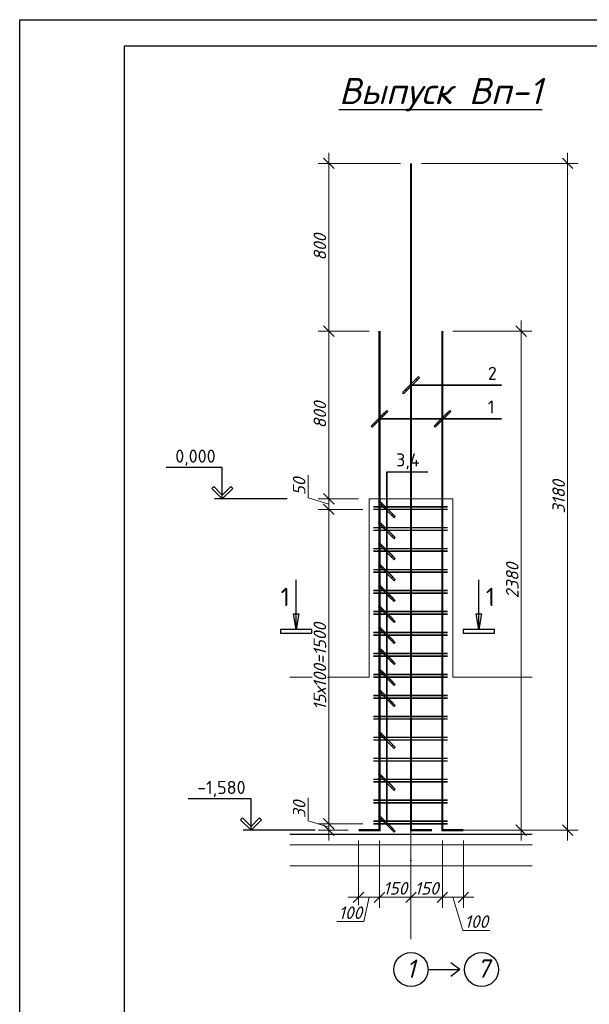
# Model space of a CAD drawing. Header units: millimetres. Extents: x 363306 to 7757304, y 1022887 to 1207196.
# Tile 48 of 256: x 650706 to 661575, y 1069895 to 1088678. Entities that reach past the tile are written whole.
import ezdxf

# ---------------------------------------------------------------- set-up
doc = ezdxf.new("R2010")
doc.units = ezdxf.units.MM
doc.linetypes.add('ACAD_ISO10W100', pattern=[18, 12, -3, 0, -3])
for name, color, linetype, lineweight in [('.', 7, 'Continuous', 15), ('PLAN', 250, 'Continuous', 25), ('текст', 7, 'Continuous', 25)]:
    doc.layers.add(name, color=color, linetype=linetype, lineweight=lineweight)
doc.layers.add('kcd_tx', color=7, linetype='Continuous')
doc.layers.add('O3SAD', color=1, linetype='Continuous')
doc.styles.add('ISOCPUER', font='isocpeui.ttf')
doc.styles.get("Standard").update_dxf_attribs({"font": 'isocpeui.ttf'})
doc.dimstyles.new('Санжар', dxfattribs={"dimtxt": 240, "dimasz": 200, "dimexe": 200, "dimexo": 200, "dimgap": 50, "dimtad": 1, "dimdec": 0, "dimtxsty": 'Standard', "dimblk": 'OBLIQUE', "dimcen": 2.5, "dimdle": 200, "dimclrd": 152, "dimclre": 152, "dimclrt": 152, "dimadec": 0, "dimazin": 0, "dimtfac": 1, "dimtdec": 0, "dimtmove": 0, "dimatfit": 3, "dimldrblk": 'OBLIQUE', "dimfxl": 0, "dimlwd": 0, "dimlwe": 0, "dimarcsym": 0})

# ---------------------------------------------------------------- blocks, each defined once
blk = doc.blocks.new('_Oblique')
at = {"color": 0, "linetype": 'ByBlock', "lineweight": -2}
blk.add_line((-0.5, -0.5), (0.5, 0.5), dxfattribs=at)
blk = doc.blocks.new('*D297')
at = {"layer": 'Defpoints', "color": 0, "lineweight": 25, "transparency": 16777216}
for p in [(656604, 1073337), (657452, 1073337), (657172, 1073217)]:
    blk.add_point(p, dxfattribs=at)
at = {"layer": 'kcd_tx', "lineweight": 0, "transparency": 16777216}
for p, q in [((656209, 1073396), (656209, 1073831)), ((656604, 1073017), (656604, 1073537)), ((656604, 1073277), (656209, 1073396)), ((657252, 1073337), (656404, 1073337)), ((656972, 1073217), (656404, 1073217))]:
    blk.add_line(p, q, dxfattribs=at)
at = {"layer": 'kcd_tx', "lineweight": 0, "transparency": 16777216, "xscale": 200, "yscale": 200, "zscale": 200}
for p, rotation in [((656604, 1073337), 90), ((656604, 1073217), 270)]:
    blk.add_blockref('_Oblique', p, dxfattribs=dict(at, rotation=rotation))
at = {"layer": 'kcd_tx', "lineweight": 0, "transparency": 16777216, "insert": (656039, 1073613), "char_height": 240, "attachment_point": 5, "rotation": 90, "bg_fill": 3, "box_fill_scale": 1.1, "bg_fill_color": 256, "bg_fill_true_color": 13158600, "bg_fill_transparency": 0}
blk.add_mtext('30', dxfattribs=at)
blk = doc.blocks.new('*D298')
at = {"layer": 'Defpoints', "color": 0, "lineweight": 25, "transparency": 16777216}
for p in [(656604, 1079537), (657372, 1079537), (657452, 1079337)]:
    blk.add_point(p, dxfattribs=at)
at = {"layer": 'kcd_tx', "lineweight": 0, "transparency": 16777216}
for p, q in [((656209, 1079556), (656209, 1079991)), ((656604, 1079137), (656604, 1079737)), ((656604, 1079437), (656209, 1079556)), ((657172, 1079537), (656404, 1079537)), ((657252, 1079337), (656404, 1079337))]:
    blk.add_line(p, q, dxfattribs=at)
at = {"layer": 'kcd_tx', "lineweight": 0, "transparency": 16777216, "xscale": 200, "yscale": 200, "zscale": 200}
for p, rotation in [((656604, 1079537), 90), ((656604, 1079337), 270)]:
    blk.add_blockref('_Oblique', p, dxfattribs=dict(at, rotation=rotation))
at = {"layer": 'kcd_tx', "lineweight": 0, "transparency": 16777216, "insert": (656039, 1079773), "char_height": 240, "attachment_point": 5, "rotation": 90, "bg_fill": 3, "box_fill_scale": 1.1, "bg_fill_color": 256, "bg_fill_true_color": 13158600, "bg_fill_transparency": 0}
blk.add_mtext('50', dxfattribs=at)
blk = doc.blocks.new('*D299')
at = {"layer": 'Defpoints', "color": 0, "lineweight": 25, "transparency": 16777216}
for p in [(656604, 1082737), (657572, 1082737), (657372, 1079537)]:
    blk.add_point(p, dxfattribs=at)
at = {"layer": 'kcd_tx', "lineweight": 0, "transparency": 16777216}
for p, q in [((656604, 1079337), (656604, 1082937)), ((657372, 1082737), (656404, 1082737)), ((657172, 1079537), (656404, 1079537))]:
    blk.add_line(p, q, dxfattribs=at)
at = {"layer": 'kcd_tx', "lineweight": 0, "transparency": 16777216, "xscale": 200, "yscale": 200, "zscale": 200}
for p, rotation in [((656604, 1082737), 90), ((656604, 1079537), 270)]:
    blk.add_blockref('_Oblique', p, dxfattribs=dict(at, rotation=rotation))
at = {"layer": 'kcd_tx', "lineweight": 0, "transparency": 16777216, "insert": (656434, 1081137), "char_height": 240, "attachment_point": 5, "rotation": 90, "bg_fill": 3, "box_fill_scale": 1.1, "bg_fill_color": 256, "bg_fill_true_color": 13158600, "bg_fill_transparency": 0}
blk.add_mtext('800', dxfattribs=at)
blk = doc.blocks.new('*D300')
at = {"layer": 'Defpoints', "color": 0, "lineweight": 25, "transparency": 16777216}
for p in [(656604, 1085937), (658172, 1085937), (657572, 1082737)]:
    blk.add_point(p, dxfattribs=at)
at = {"layer": 'kcd_tx', "lineweight": 0, "transparency": 16777216}
for p, q in [((656604, 1082537), (656604, 1086137)), ((657972, 1085937), (656404, 1085937)), ((657372, 1082737), (656404, 1082737))]:
    blk.add_line(p, q, dxfattribs=at)
at = {"layer": 'kcd_tx', "lineweight": 0, "transparency": 16777216, "xscale": 200, "yscale": 200, "zscale": 200}
for p, rotation in [((656604, 1085937), 90), ((656604, 1082737), 270)]:
    blk.add_blockref('_Oblique', p, dxfattribs=dict(at, rotation=rotation))
at = {"layer": 'kcd_tx', "lineweight": 0, "transparency": 16777216, "insert": (656434, 1084337), "char_height": 240, "attachment_point": 5, "rotation": 90, "bg_fill": 3, "box_fill_scale": 1.1, "bg_fill_color": 256, "bg_fill_true_color": 13158600, "bg_fill_transparency": 0}
blk.add_mtext('800', dxfattribs=at)
blk = doc.blocks.new('*D279')
at = {"layer": 'Defpoints', "color": 0, "lineweight": 25, "transparency": 16777216}
for p in [(658772, 1073217), (659172, 1073217), (658772, 1071937)]:
    blk.add_point(p, dxfattribs=at)
at = {"layer": 'kcd_tx', "lineweight": 0, "transparency": 16777216}
for p, q in [((658772, 1073017), (658772, 1071737)), ((659172, 1073017), (659172, 1071737)), ((659372, 1071937), (658572, 1071937)), ((658972, 1071937), (659163, 1071302)), ((659163, 1071302), (659678, 1071302))]:
    blk.add_line(p, q, dxfattribs=at)
at = {"layer": 'kcd_tx', "lineweight": 0, "transparency": 16777216, "xscale": 200, "yscale": 200, "zscale": 200, "rotation": 180}
blk.add_blockref('_Oblique', (658772, 1071937), dxfattribs=at)
at = {"layer": 'kcd_tx', "lineweight": 0, "transparency": 16777216, "xscale": 200, "yscale": 200, "zscale": 200}
blk.add_blockref('_Oblique', (659172, 1071937), dxfattribs=at)
at = {"layer": 'kcd_tx', "lineweight": 0, "transparency": 16777216, "insert": (659420, 1071472), "char_height": 240, "attachment_point": 5, "bg_fill": 3, "box_fill_scale": 1.1, "bg_fill_color": 256, "bg_fill_true_color": 13158600, "bg_fill_transparency": 0}
blk.add_mtext('100', dxfattribs=at)
blk = doc.blocks.new('*D280')
at = {"layer": 'Defpoints', "color": 0, "lineweight": 25, "transparency": 16777216}
for p in [(658172, 1073217), (658772, 1073217)]:
    blk.add_point(p, dxfattribs=at)
at = {"layer": 'kcd_tx', "lineweight": 0, "transparency": 16777216}
for p, q in [((658172, 1073017), (658172, 1071737)), ((658772, 1073017), (658772, 1071737)), ((658972, 1071937), (657972, 1071937))]:
    blk.add_line(p, q, dxfattribs=at)
at = {"layer": 'kcd_tx', "lineweight": 0, "transparency": 16777216, "xscale": 200, "yscale": 200, "zscale": 200, "rotation": 180}
blk.add_blockref('_Oblique', (658172, 1071937), dxfattribs=at)
at = {"layer": 'kcd_tx', "lineweight": 0, "transparency": 16777216, "xscale": 200, "yscale": 200, "zscale": 200}
blk.add_blockref('_Oblique', (658772, 1071937), dxfattribs=at)
at = {"layer": 'kcd_tx', "lineweight": 0, "transparency": 16777216, "insert": (658472, 1072107), "char_height": 240, "attachment_point": 5, "bg_fill": 3, "box_fill_scale": 1.1, "bg_fill_color": 256, "bg_fill_true_color": 13158600, "bg_fill_transparency": 0}
blk.add_mtext('150', dxfattribs=at)
at = {"layer": 'Defpoints', "color": 0, "lineweight": 25, "transparency": 16777216}
blk.add_point((658172, 1071937), dxfattribs=at)
blk = doc.blocks.new('*D281')
at = {"layer": 'Defpoints', "color": 0, "lineweight": 25, "transparency": 16777216}
for p in [(657572, 1073217), (658172, 1073217)]:
    blk.add_point(p, dxfattribs=at)
at = {"layer": 'kcd_tx', "lineweight": 0, "transparency": 16777216}
for p, q in [((657572, 1073017), (657572, 1071737)), ((658172, 1073017), (658172, 1071737)), ((658372, 1071937), (657372, 1071937))]:
    blk.add_line(p, q, dxfattribs=at)
at = {"layer": 'kcd_tx', "lineweight": 0, "transparency": 16777216, "xscale": 200, "yscale": 200, "zscale": 200, "rotation": 180}
blk.add_blockref('_Oblique', (657572, 1071937), dxfattribs=at)
at = {"layer": 'kcd_tx', "lineweight": 0, "transparency": 16777216, "xscale": 200, "yscale": 200, "zscale": 200}
blk.add_blockref('_Oblique', (658172, 1071937), dxfattribs=at)
at = {"layer": 'kcd_tx', "lineweight": 0, "transparency": 16777216, "insert": (657872, 1072107), "char_height": 240, "attachment_point": 5, "bg_fill": 3, "box_fill_scale": 1.1, "bg_fill_color": 256, "bg_fill_true_color": 13158600, "bg_fill_transparency": 0}
blk.add_mtext('150', dxfattribs=at)
at = {"layer": 'Defpoints', "color": 0, "lineweight": 25, "transparency": 16777216}
blk.add_point((657572, 1071937), dxfattribs=at)
blk = doc.blocks.new('*D282')
at = {"layer": 'Defpoints', "color": 0, "lineweight": 25, "transparency": 16777216}
for p in [(657172, 1073217), (657572, 1073217), (657172, 1071937)]:
    blk.add_point(p, dxfattribs=at)
at = {"layer": 'kcd_tx', "lineweight": 0, "transparency": 16777216}
for p, q in [((657172, 1073017), (657172, 1071737)), ((657572, 1073017), (657572, 1071737)), ((657772, 1071937), (656972, 1071937)), ((657372, 1071937), (657273, 1071472)), ((657273, 1071472), (656758, 1071472))]:
    blk.add_line(p, q, dxfattribs=at)
at = {"layer": 'kcd_tx', "lineweight": 0, "transparency": 16777216, "xscale": 200, "yscale": 200, "zscale": 200}
blk.add_blockref('_Oblique', (657572, 1071937), dxfattribs=at)
at = {"layer": 'kcd_tx', "lineweight": 0, "transparency": 16777216, "insert": (657016, 1071642), "char_height": 240, "attachment_point": 5, "bg_fill": 3, "box_fill_scale": 1.1, "bg_fill_color": 256, "bg_fill_true_color": 13158600, "bg_fill_transparency": 0}
blk.add_mtext('100', dxfattribs=at)
at = {"layer": 'kcd_tx', "lineweight": 0, "transparency": 16777216, "xscale": 200, "yscale": 200, "zscale": 200, "rotation": 180}
blk.add_blockref('_Oblique', (657172, 1071937), dxfattribs=at)
blk = doc.blocks.new('*D284')
at = {"layer": 'Defpoints', "color": 0, "lineweight": 25, "transparency": 16777216}
for p in [(658772, 1082737), (660275, 1082737), (658772, 1073217)]:
    blk.add_point(p, dxfattribs=at)
at = {"layer": 'kcd_tx', "lineweight": 0, "transparency": 16777216}
for p, q in [((660275, 1073017), (660275, 1082937)), ((658972, 1082737), (660475, 1082737)), ((658972, 1073217), (660475, 1073217))]:
    blk.add_line(p, q, dxfattribs=at)
at = {"layer": 'kcd_tx', "lineweight": 0, "transparency": 16777216, "xscale": 200, "yscale": 200, "zscale": 200}
for p, rotation in [((660275, 1082737), 90), ((660275, 1073217), 270)]:
    blk.add_blockref('_Oblique', p, dxfattribs=dict(at, rotation=rotation))
at = {"layer": 'kcd_tx', "lineweight": 0, "transparency": 16777216, "insert": (660105, 1077977), "char_height": 240, "attachment_point": 5, "rotation": 90, "bg_fill": 3, "box_fill_scale": 1.1, "bg_fill_color": 256, "bg_fill_true_color": 13158600, "bg_fill_transparency": 0}
blk.add_mtext('2380', dxfattribs=at)
blk = doc.blocks.new('*D136')
at = {"layer": 'Defpoints', "color": 0, "lineweight": 25, "transparency": 16777216}
for p in [(658172, 1085937), (661160, 1085937), (658772, 1073217)]:
    blk.add_point(p, dxfattribs=at)
at = {"layer": 'kcd_tx', "lineweight": 0, "transparency": 16777216}
for p, q in [((661160, 1073017), (661160, 1086137)), ((658372, 1085937), (661360, 1085937)), ((658972, 1073217), (661360, 1073217))]:
    blk.add_line(p, q, dxfattribs=at)
at = {"layer": 'kcd_tx', "lineweight": 0, "transparency": 16777216, "xscale": 200, "yscale": 200, "zscale": 200}
for p, rotation in [((661160, 1085937), 90), ((661160, 1073217), 270)]:
    blk.add_blockref('_Oblique', p, dxfattribs=dict(at, rotation=rotation))
at = {"layer": 'kcd_tx', "lineweight": 0, "transparency": 16777216, "insert": (660990, 1079577), "char_height": 240, "attachment_point": 5, "rotation": 90, "bg_fill": 3, "box_fill_scale": 1.1, "bg_fill_color": 256, "bg_fill_true_color": 13158600, "bg_fill_transparency": 0}
blk.add_mtext('3180', dxfattribs=at)
blk = doc.blocks.new('*D295')
at = {"layer": 'Defpoints', "color": 0, "lineweight": 25, "transparency": 16777216}
for p in [(656604, 1079337), (657452, 1079337), (657452, 1073337)]:
    blk.add_point(p, dxfattribs=at)
at = {"layer": 'kcd_tx', "lineweight": 0, "transparency": 16777216}
for p, q in [((656604, 1073137), (656604, 1079537)), ((657252, 1079337), (656404, 1079337)), ((657252, 1073337), (656404, 1073337))]:
    blk.add_line(p, q, dxfattribs=at)
at = {"layer": 'kcd_tx', "lineweight": 0, "transparency": 16777216, "xscale": 200, "yscale": 200, "zscale": 200}
for p, rotation in [((656604, 1079337), 90), ((656604, 1073337), 270)]:
    blk.add_blockref('_Oblique', p, dxfattribs=dict(at, rotation=rotation))
at = {"layer": 'kcd_tx', "lineweight": 0, "transparency": 16777216, "insert": (656434, 1076337), "char_height": 240, "attachment_point": 5, "rotation": 90, "bg_fill": 3, "box_fill_scale": 1.1, "bg_fill_color": 256, "bg_fill_true_color": 13158600, "bg_fill_transparency": 0}
blk.add_mtext('15х100=1500', dxfattribs=at)

msp = doc.modelspace()

# ---------------------------------------------------------------- linework, layer by layer
at = {"layer": '.', "color": 251, "lineweight": 0, "true_color": 0x636466, "transparency": 33554687}
for points in [[(657372.104, 1079537.06), (657372.104, 1077737.06), (657372.104, 1076137.06), (655859.217, 1076137.06)], [(660484.992, 1076137.06), (658972.104, 1076137.06), (658972.104, 1077737.06), (658972.104, 1079537.06), (657372.104, 1079537.06)], [(655859.217, 1072937.06), (660484.992, 1072937.06)], [(655859.217, 1072937.06), (660484.992, 1072937.06)], [(660484.992, 1072537.06), (655859.217, 1072537.06)]]:
    msp.add_lwpolyline(points, dxfattribs=at)
at = {"lineweight": 25}
for p, q in [((658311.498, 1081866.736), (658011.498, 1081566.736)), ((658311.498, 1081866.736), (658011.498, 1081566.736)), ((658032.711, 1081545.523), (658332.711, 1081845.523)), ((658032.711, 1081545.523), (658332.711, 1081845.523)), ((658261.498, 1081816.736), (658061.498, 1081616.736)), ((658261.498, 1081816.736), (658061.498, 1081616.736)), ((658082.711, 1081595.523), (658282.711, 1081795.523)), ((658082.711, 1081595.523), (658282.711, 1081795.523)), ((658282.711, 1081795.523), (658261.498, 1081816.736)), ((658282.711, 1081795.523), (658261.498, 1081816.736)), ((658332.711, 1081845.523), (658311.498, 1081866.736)), ((658332.711, 1081845.523), (658311.498, 1081866.736)), ((658011.498, 1081566.736), (658032.711, 1081545.523)), ((658011.498, 1081566.736), (658032.711, 1081545.523)), ((658061.498, 1081616.736), (658082.711, 1081595.523)), ((658061.498, 1081616.736), (658082.711, 1081595.523)), ((657732.711, 1081204.248), (657711.498, 1081225.462)), ((658911.498, 1081225.462), (658611.498, 1080925.462)), ((658632.711, 1080904.248), (658932.711, 1081204.248)), ((658861.498, 1081175.462), (658661.498, 1080975.462)), ((658882.711, 1081154.248), (658861.498, 1081175.462)), ((658932.711, 1081204.248), (658911.498, 1081225.462)), ((658682.711, 1080954.248), (658882.711, 1081154.248)), ((658611.498, 1080925.462), (658632.711, 1080904.248)), ((658661.498, 1080975.462), (658682.711, 1080954.248)), ((657573.534, 1079097.666), (657552.321, 1079076.453)), ((657873.534, 1078797.666), (657573.534, 1079097.666)), ((657802.321, 1079226.453), (657823.534, 1079247.666)), ((657852.321, 1079176.453), (657873.534, 1079197.666)), ((657552.321, 1079076.453), (657852.321, 1078776.453)), ((657623.534, 1079047.666), (657602.321, 1079026.453)), ((657602.321, 1079026.453), (657802.321, 1078826.453)), ((657823.534, 1078847.666), (657623.534, 1079047.666)), ((657802.321, 1078826.453), (657823.534, 1078847.666)), ((657852.321, 1078776.453), (657873.534, 1078797.666)), ((657573.534, 1078697.666), (657552.321, 1078676.453)), ((657552.321, 1078676.453), (657852.321, 1078376.453)), ((657873.534, 1078397.666), (657573.534, 1078697.666)), ((657623.534, 1078647.666), (657602.321, 1078626.453)), ((657602.321, 1078626.453), (657802.321, 1078426.453)), ((657823.534, 1078447.666), (657623.534, 1078647.666)), ((657802.321, 1078426.453), (657823.534, 1078447.666)), ((657852.321, 1078376.453), (657873.534, 1078397.666)), ((657573.534, 1078297.666), (657552.321, 1078276.453)), ((657552.321, 1078276.453), (657852.321, 1077976.453)), ((657873.534, 1077997.666), (657573.534, 1078297.666)), ((657623.534, 1078247.666), (657602.321, 1078226.453)), ((657602.321, 1078226.453), (657802.321, 1078026.453)), ((657823.534, 1078047.666), (657623.534, 1078247.666)), ((657802.321, 1078026.453), (657823.534, 1078047.666)), ((657852.321, 1077976.453), (657873.534, 1077997.666)), ((657573.534, 1077897.666), (657552.321, 1077876.453)), ((657552.321, 1077876.453), (657852.321, 1077576.453)), ((657873.534, 1077597.666), (657573.534, 1077897.666)), ((657623.534, 1077847.666), (657602.321, 1077826.453)), ((657602.321, 1077826.453), (657802.321, 1077626.453)), ((657823.534, 1077647.666), (657623.534, 1077847.666)), ((657802.321, 1077626.453), (657823.534, 1077647.666)), ((657852.321, 1077576.453), (657873.534, 1077597.666)), ((657573.534, 1077497.666), (657552.32, 1077476.453)), ((657552.32, 1077476.453), (657852.321, 1077176.453)), ((657873.534, 1077197.666), (657573.534, 1077497.666)), ((657623.534, 1077447.666), (657602.32, 1077426.453)), ((657602.32, 1077426.453), (657802.321, 1077226.453)), ((657823.534, 1077247.666), (657623.534, 1077447.666)), ((657802.321, 1077226.453), (657823.534, 1077247.666)), ((657573.534, 1077097.666), (657552.32, 1077076.453)), ((657552.32, 1077076.453), (657852.321, 1076776.453)), ((657873.534, 1076797.666), (657573.534, 1077097.666)), ((657623.534, 1077047.666), (657602.32, 1077026.453)), ((657823.534, 1076847.666), (657623.534, 1077047.666)), ((657852.321, 1077176.453), (657873.534, 1077197.666)), ((657602.32, 1077026.453), (657802.321, 1076826.453)), ((657802.321, 1076826.453), (657823.534, 1076847.666)), ((657573.534, 1076697.666), (657552.32, 1076676.453)), ((657552.32, 1076676.453), (657852.321, 1076376.453)), ((657873.534, 1076397.666), (657573.534, 1076697.666)), ((657852.321, 1076776.453), (657873.534, 1076797.666)), ((657623.534, 1076647.666), (657602.32, 1076626.453)), ((657602.32, 1076626.453), (657802.321, 1076426.453)), ((657823.534, 1076447.666), (657623.534, 1076647.666)), ((657573.534, 1076297.666), (657552.32, 1076276.453)), ((657873.534, 1075997.666), (657573.534, 1076297.666)), ((657802.321, 1076426.453), (657823.534, 1076447.666)), ((657852.321, 1076376.453), (657873.534, 1076397.666)), ((657552.32, 1076276.453), (657852.321, 1075976.453)), ((657623.534, 1076247.666), (657602.32, 1076226.453)), ((657602.32, 1076226.453), (657802.321, 1076026.453)), ((657823.534, 1076047.666), (657623.534, 1076247.666)), ((657802.321, 1076026.453), (657823.534, 1076047.666)), ((657852.321, 1075976.453), (657873.534, 1075997.666)), ((657573.534, 1075897.666), (657552.32, 1075876.453)), ((657552.32, 1075876.453), (657852.321, 1075576.453)), ((657873.534, 1075597.666), (657573.534, 1075897.666)), ((657623.534, 1075847.666), (657602.32, 1075826.453)), ((657602.32, 1075826.453), (657802.321, 1075626.453)), ((657823.534, 1075647.666), (657623.534, 1075847.666)), ((657802.321, 1075626.453), (657823.534, 1075647.666)), ((657852.321, 1075576.453), (657873.534, 1075597.666)), ((657573.534, 1075097.666), (657552.32, 1075076.453)), ((657552.32, 1075076.453), (657852.321, 1074776.453)), ((657873.534, 1074797.666), (657573.534, 1075097.666)), ((657623.534, 1075047.666), (657602.32, 1075026.453)), ((657602.32, 1075026.453), (657802.321, 1074826.453)), ((657823.534, 1074847.666), (657623.534, 1075047.666)), ((657802.321, 1074826.453), (657823.534, 1074847.666)), ((657852.321, 1074776.453), (657873.534, 1074797.666)), ((657573.534, 1074297.666), (657552.32, 1074276.453)), ((657552.32, 1074276.453), (657852.321, 1073976.453)), ((657873.534, 1073997.666), (657573.534, 1074297.666)), ((657623.534, 1074247.666), (657602.32, 1074226.453)), ((657602.32, 1074226.453), (657802.321, 1074026.453)), ((657823.534, 1074047.666), (657623.534, 1074247.666)), ((657802.321, 1074026.453), (657823.534, 1074047.666)), ((657852.321, 1073976.453), (657873.534, 1073997.666)), ((657573.534, 1073497.666), (657552.32, 1073476.453)), ((657552.32, 1073476.453), (657852.321, 1073176.453)), ((657873.534, 1073197.666), (657573.534, 1073497.666)), ((657623.534, 1073447.666), (657602.32, 1073426.453)), ((657602.32, 1073426.453), (657802.321, 1073226.453)), ((657823.534, 1073247.666), (657623.534, 1073447.666)), ((657802.321, 1073226.453), (657823.534, 1073247.666)), ((657852.321, 1073176.453), (657873.534, 1073197.666))]:
    msp.add_line(p, q, dxfattribs=at)
at = {"linetype": 'Continuous', "lineweight": 25, "ltscale": 100}
for p, q in [((654407.634, 1079772.415), (654372.279, 1079737.06)), ((654372.279, 1079737.06), (654572.279, 1079537.06)), ((654572.279, 1079607.77), (654407.634, 1079772.415)), ((654572.279, 1079607.77), (654736.923, 1079772.415)), ((654772.279, 1079737.06), (654572.279, 1079537.06)), ((654736.923, 1079772.415), (654772.279, 1079737.06)), ((654572.279, 1079537.06), (654572.279, 1079607.77)), ((654572.279, 1079537.06), (654572.279, 1079607.77)), ((654955.251, 1073452.415), (654919.896, 1073417.06)), ((654919.896, 1073417.06), (655119.896, 1073217.06)), ((655119.896, 1073287.77), (654955.251, 1073452.415)), ((655119.896, 1073287.77), (655284.541, 1073452.415)), ((655319.896, 1073417.06), (655119.896, 1073217.06)), ((655119.896, 1073217.06), (655119.896, 1073287.77)), ((655119.896, 1073217.06), (655119.896, 1073287.77)), ((655284.541, 1073452.415), (655319.896, 1073417.06))]:
    msp.add_line(p, q, dxfattribs=at)
at = {"color": 1, "linetype": 'ACAD_ISO10W100', "lineweight": 9, "ltscale": 100}
msp.add_line((658172.104, 1079537.06), (658172.104, 1070881.71), dxfattribs=at)
at = {"linetype": 'Continuous', "lineweight": 25}
for p, q in [((655983.009, 1077042.422), (655932.731, 1077342.872)), ((655932.731, 1077342.872), (656033.287, 1077342.872)), ((656033.287, 1077342.872), (655983.009, 1077042.422)), ((655683.009, 1077042.422), (655683.009, 1076972.422)), ((656283.009, 1077042.422), (655683.009, 1077042.422)), ((656283.009, 1076972.422), (656283.009, 1077042.422)), ((655683.009, 1076972.422), (656283.009, 1076972.422))]:
    msp.add_line(p, q, dxfattribs=at)
at = {"lineweight": 30}
msp.add_lwpolyline([(652706.348, 1088178.072), (692206.348, 1088178.072), (692206.348, 1059478.072), (652706.348, 1059478.072)], close=True, dxfattribs=at)
at = {"color": 244, "lineweight": 0, "true_color": 0x991b1e, "const_width": 40}
for points in [[(658172.104, 1085937.06), (658172.104, 1073217.06), (658572.104, 1073217.06)], [(657572.104, 1082737.06), (657572.104, 1073217.06), (657172.104, 1073217.06)], [(658772.104, 1082737.06), (658772.104, 1073217.06), (659172.104, 1073217.06)]]:
    msp.add_lwpolyline(points, dxfattribs=at)
at = {"lineweight": 25}
for points in [[(658172.104, 1081706.129), (659901.326, 1081706.129)], [(658172.104, 1081706.129), (659901.326, 1081706.129)], [(659901.326, 1081706.129), (658172.104, 1081706.129)], [(658772.104, 1081064.855), (659901.326, 1081064.855)], [(657712.927, 1079337.06), (657712.927, 1080055.803)], [(657712.927, 1078937.06), (657712.927, 1080055.803)], [(657712.927, 1078537.06), (657712.927, 1080055.803)], [(657712.927, 1078137.06), (657712.927, 1080055.803)], [(657712.927, 1077737.06), (657712.927, 1080055.803)], [(657712.927, 1077337.06), (657712.927, 1080055.803)], [(657712.927, 1076937.06), (657712.927, 1080055.803)], [(657712.927, 1076537.06), (657712.927, 1080055.803)], [(657712.927, 1076137.06), (657712.927, 1080055.803)], [(657712.927, 1075737.06), (657712.927, 1080055.803)], [(657712.927, 1074937.06), (657712.927, 1080055.803)], [(657712.927, 1074137.06), (657712.927, 1080055.803)], [(657712.927, 1073337.06), (657712.927, 1080055.803)], [(657712.927, 1080055.803), (658491.715, 1080055.803)], [(657712.927, 1080055.803), (657712.927, 1073337.06)]]:
    msp.add_lwpolyline(points, dxfattribs=at)
at = {"linetype": 'Continuous', "lineweight": 25, "ltscale": 100}
for points in [[(654572.279, 1080137.06), (653499.703, 1080137.06)], [(654572.279, 1079537.06), (654572.279, 1080137.06)], [(655812.432, 1079537.06), (654422.279, 1079537.06)], [(655119.896, 1073817.06), (653917.964, 1073817.06)], [(655119.896, 1073217.06), (655119.896, 1073817.06)], [(656340.942, 1073217.06), (654969.896, 1073217.06)]]:
    msp.add_lwpolyline(points, dxfattribs=at)
at = {"color": 5, "lineweight": 0, "const_width": 30}
for points in [[(657452.104, 1079337.06), (658872.104, 1079337.06)], [(657452.104, 1078937.06), (658872.104, 1078937.06)], [(657452.104, 1078537.06), (658872.104, 1078537.06)], [(657452.104, 1078137.06), (658872.104, 1078137.06)], [(657452.104, 1077737.06), (658872.104, 1077737.06)], [(657452.104, 1077337.06), (658872.104, 1077337.06)], [(657452.104, 1076937.06), (658872.104, 1076937.06)], [(657452.104, 1076537.06), (658872.104, 1076537.06)], [(657452.104, 1076137.06), (658872.104, 1076137.06)], [(657452.104, 1075737.06), (658872.104, 1075737.06)], [(657452.104, 1074937.06), (658872.104, 1074937.06)], [(657452.104, 1074137.06), (658872.104, 1074137.06)], [(657452.104, 1073337.06), (658872.104, 1073337.06)]]:
    msp.add_lwpolyline(points, dxfattribs=at)
at = {"color": 219, "lineweight": 0, "true_color": 0x642165, "const_width": 30}
for points in [[(657452.104, 1078987.06), (658872.104, 1078987.06)], [(657452.104, 1078587.06), (658872.104, 1078587.06)], [(657452.104, 1078187.06), (658872.104, 1078187.06)], [(657452.104, 1077787.06), (658872.104, 1077787.06)], [(657452.104, 1077387.06), (658872.104, 1077387.06)], [(657452.104, 1076987.06), (658872.104, 1076987.06)], [(657452.104, 1076587.06), (658872.104, 1076587.06)], [(657452.104, 1076187.06), (658872.104, 1076187.06)], [(657452.104, 1075787.06), (658872.104, 1075787.06)], [(657452.104, 1074987.06), (658872.104, 1074987.06)], [(657452.104, 1074187.06), (658872.104, 1074187.06)]]:
    msp.add_lwpolyline(points, dxfattribs=at)
at = {"linetype": 'Continuous', "lineweight": 25}
msp.add_lwpolyline([(655983.009, 1077042.422), (655983.009, 1077992.422)], dxfattribs=at)
at = {"color": 251, "lineweight": 0, "true_color": 0x636466, "const_width": 20}
msp.add_lwpolyline([(655859.217, 1073137.06), (660484.992, 1073137.06)], dxfattribs=at)
at = {"layer": 'O3SAD', "color": 1}
msp.add_lwpolyline([(650706.348, 1088678.072), (692706.348, 1088678.072), (692706.348, 1058978.072), (650706.348, 1058978.072)], close=True, dxfattribs=at)
at = {"layer": 'PLAN', "color": 158, "lineweight": 30}
for p, q in [((659101.663, 1070556.825), (658934.68, 1070685.217)), ((658496.99, 1070556.825), (659101.663, 1070556.825)), ((659101.663, 1070556.825), (658934.68, 1070428.433))]:
    msp.add_line(p, q, dxfattribs=at)
for centre in [(658172.104, 1070556.825), (659519, 1070556.825)]:
    msp.add_circle(centre, 324.885, dxfattribs=at)

# ---------------------------------------------------------------- texts
at = {"lineweight": 25, "char_height": 250, "attachment_point": 1}
for s, insert, width in [('\\fISOCPEUR|b0|i0|c0|p34;\\W1.0000000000;\\T1.0000000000;\\o\\l2', (659639.251, 1082056.129), 300), ('\\fISOCPEUR|b0|i0|c0|p34;\\W1.0000000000;\\T1.0000000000;\\o\\l1', (659639.251, 1081414.855), 225), ('\\fISOCPEUR|b0|i0|c0|p34;\\W1.0000000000;\\T1.0000000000;\\o\\l3,4', (657887.927, 1080405.803), 562.5)]:
    msp.add_mtext(s, dxfattribs=dict(at, insert=insert, width=width))
at = {"linetype": 'Continuous', "lineweight": 25, "ltscale": 100, "char_height": 250, "attachment_point": 1}
for s, insert, width in [('\\fISOCPEUR|b0|i0|c0|p34;\\W1.0000000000;\\T1.0000000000;\\o\\l0,000', (653674.703, 1080477.06), 887.5), ('\\fISOCPEUR|b0|i0|c0|p34;\\W1.0000000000;\\T1.0000000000;\\o\\l-1,580', (654092.964, 1074157.06), 1012.5)]:
    msp.add_mtext(s, dxfattribs=dict(at, insert=insert, width=width))
at = {"linetype": 'Continuous', "lineweight": 25, "insert": (655684.675, 1077842.422), "char_height": 350, "width": 315, "attachment_point": 1}
msp.add_mtext('\\fISOCPEUR|b0|i0|c0|p34;\\W1.0000000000;\\T1.0000000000;\\o\\l1', dxfattribs=at)
at = {"layer": 'PLAN', "lineweight": 30, "char_height": 350, "width": 338.65741, "attachment_point": 1}
for s, insert in [('1', (658078.878, 1070749.613)), ('7', (659425.774, 1070749.613))]:
    msp.add_mtext(s, dxfattribs=dict(at, insert=insert))
at = {"layer": 'текст', "style": 'ISOCPUER'}
msp.add_text('%%UВыпуск Вп-1', height=500, dxfattribs=at).set_placement((656798.288, 1087067.093))

# ---------------------------------------------------------------- next in the draw order: dimensions: what is measured, and where the dimension line sits
at = {"layer": 'kcd_tx', "color": 18, "lineweight": 0, "true_color": 0x000000}
for base, p1, p2, picture, middle in [((656604.444, 1079537.06), (657452.104, 1079337.06), (657372.104, 1079537.06), '*D298', (656039.444, 1079605.56)), ((656604.444, 1073337.06), (657172.104, 1073217.06), (657452.104, 1073337.06), '*D297', (656039.444, 1073445.56))]:
    dim = msp.add_linear_dim(base=base, p1=p1, p2=p2, angle=90, dimstyle='Санжар', override={"dimlfac": 0.25, "dimclrd": 256, "dimclre": 256, "dimclrt": 256, "dimtmove": 1, "dimfxl": 0.18, "dimtfill": 1, "dimarcsym": 2}, dxfattribs=at)
    dim.commit()
    dim.dimension.update_dxf_attribs({"geometry": picture, "text_midpoint": middle})
dim = msp.add_linear_dim(base=(658772.104, 1071936.913), p1=(659172.104, 1073217.06), p2=(658772.104, 1073217.06), dimstyle='Санжар', override={"dimlfac": 0.25, "dimclrd": 256, "dimclre": 256, "dimclrt": 256, "dimtmove": 1, "dimfxl": 0.18, "dimtfill": 1, "dimarcsym": 2}, dxfattribs=at)
dim.commit()
dim.dimension.update_dxf_attribs({"geometry": '*D279', "text_midpoint": (659212.604, 1071471.913)})

# ---------------------------------------------------------------- next in the draw order: linework, layer by layer
at = {"color": 219, "lineweight": 0, "true_color": 0x642165, "const_width": 30}
msp.add_lwpolyline([(657452.104, 1073387.06), (658872.104, 1073387.06)], dxfattribs=at)

# ---------------------------------------------------------------- next in the draw order: dimensions: what is measured, and where the dimension line sits
at = {"layer": 'kcd_tx', "color": 18, "lineweight": 0, "true_color": 0x000000}
dim = msp.add_linear_dim(base=(656604.444, 1082737.06), p1=(657372.104, 1079537.06), p2=(657572.104, 1082737.06), angle=90, dimstyle='Санжар', override={"dimlfac": 0.25, "dimclrd": 256, "dimclre": 256, "dimclrt": 256, "dimtmove": 1, "dimfxl": 0.18, "dimtfill": 1, "dimarcsym": 2}, dxfattribs=at)
dim.commit()
dim.dimension.update_dxf_attribs({"geometry": '*D299', "text_midpoint": (656434.444, 1081137.06)})
dim = msp.add_linear_dim(base=(658172.104, 1071936.913), p1=(658772.104, 1073217.06), p2=(658172.104, 1073217.06), dimstyle='Санжар', override={"dimlfac": 0.25, "dimclrd": 256, "dimclre": 256, "dimclrt": 256, "dimtmove": 1, "dimfxl": 0.18, "dimtfill": 1, "dimarcsym": 2}, dxfattribs=at)
dim.commit()
dim.dimension.update_dxf_attribs({"geometry": '*D280', "text_midpoint": (658472.104, 1072106.913)})

# ---------------------------------------------------------------- next in the draw order: linework, layer by layer
at = {"lineweight": 25}
for p, q in [((657711.498, 1081225.462), (657411.498, 1080925.462)), ((657432.711, 1080904.248), (657732.711, 1081204.248)), ((657661.498, 1081175.462), (657461.498, 1080975.462)), ((657682.711, 1081154.248), (657661.498, 1081175.462)), ((657482.711, 1080954.248), (657682.711, 1081154.248)), ((657411.498, 1080925.462), (657432.711, 1080904.248)), ((657461.498, 1080975.462), (657482.711, 1080954.248)), ((657573.534, 1079497.666), (657552.321, 1079476.453)), ((657552.321, 1079476.453), (657852.321, 1079176.453)), ((657873.534, 1079197.666), (657573.534, 1079497.666)), ((657623.534, 1079447.666), (657602.321, 1079426.453)), ((657602.321, 1079426.453), (657802.321, 1079226.453)), ((657823.534, 1079247.666), (657623.534, 1079447.666))]:
    msp.add_line(p, q, dxfattribs=at)
for points in [[(657572.104, 1081064.855), (659901.326, 1081064.855)], [(659901.326, 1081064.855), (657572.104, 1081064.855)]]:
    msp.add_lwpolyline(points, dxfattribs=at)
at = {"color": 219, "lineweight": 0, "true_color": 0x642165, "const_width": 30}
msp.add_lwpolyline([(657452.104, 1079387.06), (658872.104, 1079387.06)], dxfattribs=at)

# ---------------------------------------------------------------- next in the draw order: dimensions: what is measured, and where the dimension line sits
at = {"layer": 'kcd_tx', "color": 18, "lineweight": 0, "true_color": 0x000000}
dim = msp.add_linear_dim(base=(656604.444, 1085937.06), p1=(657572.104, 1082737.06), p2=(658172.104, 1085937.06), angle=90, dimstyle='Санжар', override={"dimlfac": 0.25, "dimclrd": 256, "dimclre": 256, "dimclrt": 256, "dimtmove": 1, "dimfxl": 0.18, "dimtfill": 1, "dimarcsym": 2}, dxfattribs=at)
dim.commit()
dim.dimension.update_dxf_attribs({"geometry": '*D300', "text_midpoint": (656434.444, 1084337.06)})
dim = msp.add_linear_dim(base=(657572.104, 1071936.913), p1=(658172.104, 1073217.06), p2=(657572.104, 1073217.06), dimstyle='Санжар', override={"dimlfac": 0.25, "dimclrd": 256, "dimclre": 256, "dimclrt": 256, "dimtmove": 1, "dimfxl": 0.18, "dimtfill": 1, "dimarcsym": 2}, dxfattribs=at)
dim.commit()
dim.dimension.update_dxf_attribs({"geometry": '*D281', "text_midpoint": (657872.104, 1072106.913)})

# ---------------------------------------------------------------- next in the draw order: dimensions: what is measured, and where the dimension line sits
dim = msp.add_linear_dim(base=(660274.814, 1082737.06), p1=(658772.104, 1073217.06), p2=(658772.104, 1082737.06), angle=90, dimstyle='Санжар', override={"dimlfac": 0.25, "dimclrd": 256, "dimclre": 256, "dimclrt": 256, "dimtmove": 1, "dimfxl": 0.18, "dimtfill": 1, "dimarcsym": 2}, dxfattribs=at)
dim.commit()
dim.dimension.update_dxf_attribs({"geometry": '*D284', "text_midpoint": (660104.814, 1077977.06)})
dim = msp.add_linear_dim(base=(657172.104, 1071936.913), p1=(657572.104, 1073217.06), p2=(657172.104, 1073217.06), dimstyle='Санжар', override={"dimlfac": 0.25, "dimclrd": 256, "dimclre": 256, "dimclrt": 256, "dimtmove": 1, "dimfxl": 0.18, "dimtfill": 1, "dimarcsym": 2}, dxfattribs=at)
dim.commit()
dim.dimension.update_dxf_attribs({"geometry": '*D282', "text_midpoint": (657223.456, 1071471.913), "dimtype": 160})

# ---------------------------------------------------------------- next in the draw order: dimensions: what is measured, and where the dimension line sits
dim = msp.add_linear_dim(base=(661159.545, 1085937.06), p1=(658772.104, 1073217.06), p2=(658172.104, 1085937.06), angle=90, dimstyle='Санжар', override={"dimlfac": 0.25, "dimclrd": 256, "dimclre": 256, "dimclrt": 256, "dimtmove": 1, "dimfxl": 0.18, "dimtfill": 1, "dimarcsym": 2}, dxfattribs=at)
dim.commit()
dim.dimension.update_dxf_attribs({"geometry": '*D136', "text_midpoint": (660989.545, 1079577.06)})

# ---------------------------------------------------------------- next in the draw order: linework, layer by layer
at = {"linetype": 'Continuous', "lineweight": 25}
for p, q in [((659465.349, 1077042.422), (659415.071, 1077342.872)), ((659415.071, 1077342.872), (659515.627, 1077342.872)), ((659515.627, 1077342.872), (659465.349, 1077042.422)), ((659765.349, 1077042.422), (659165.349, 1077042.422)), ((659165.349, 1077042.422), (659165.349, 1076972.422)), ((659765.349, 1076972.422), (659765.349, 1077042.422)), ((659165.349, 1076972.422), (659765.349, 1076972.422))]:
    msp.add_line(p, q, dxfattribs=at)
msp.add_lwpolyline([(659465.349, 1077042.422), (659465.349, 1077992.422)], dxfattribs=at)
at = {"color": 219, "lineweight": 0, "true_color": 0x642165, "const_width": 30}
for points in [[(657452.104, 1075387.06), (658872.104, 1075387.06)], [(657452.104, 1074587.06), (658872.104, 1074587.06)], [(657452.104, 1073787.06), (658872.104, 1073787.06)]]:
    msp.add_lwpolyline(points, dxfattribs=at)
at = {"color": 5, "lineweight": 0, "const_width": 30}
for points in [[(657452.104, 1075337.06), (658872.104, 1075337.06)], [(657452.104, 1074537.06), (658872.104, 1074537.06)], [(657452.104, 1073737.06), (658872.104, 1073737.06)]]:
    msp.add_lwpolyline(points, dxfattribs=at)

# ---------------------------------------------------------------- next in the draw order: texts
at = {"linetype": 'Continuous', "lineweight": 25, "insert": (659600.349, 1077842.422), "char_height": 350, "width": 315, "attachment_point": 1}
msp.add_mtext('\\fISOCPEUR|b0|i0|c0|p34;\\W1.0000000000;\\T1.0000000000;\\o\\l1', dxfattribs=at)

# ---------------------------------------------------------------- next in the draw order: dimensions: what is measured, and where the dimension line sits
at = {"layer": 'kcd_tx', "color": 18, "lineweight": 0, "true_color": 0x000000}
dim = msp.add_linear_dim(base=(656604.444, 1079337.06), p1=(657452.104, 1073337.06), p2=(657452.104, 1079337.06), angle=90, text='15х100=1500', dimstyle='Санжар', override={"dimlfac": 0.25, "dimclrd": 256, "dimclre": 256, "dimclrt": 256, "dimtmove": 1, "dimfxl": 0.18, "dimtfill": 1, "dimarcsym": 2}, dxfattribs=at)
dim.commit()
dim.dimension.update_dxf_attribs({"geometry": '*D295', "text_midpoint": (656434.444, 1076337.06)})

doc.saveas('drawing.dxf')
